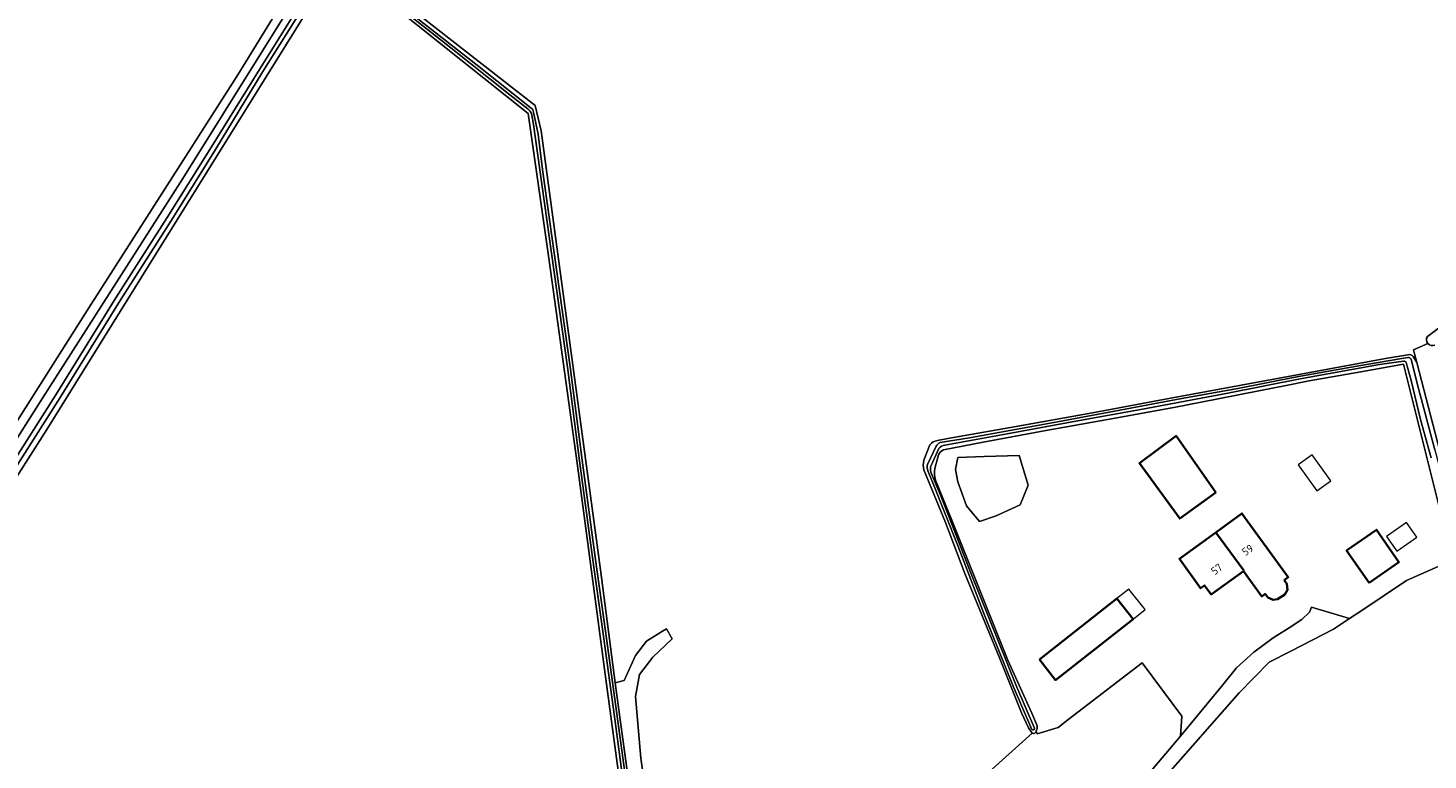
# Model space of a CAD drawing. Extents: x 199200 to 204075, y 460125 to 464703.
# Tile 30 of 174: x 200791 to 201117, y 462720 to 462891. Entities that reach past the tile are written whole.
import ezdxf
from ezdxf.enums import TextEntityAlignment as Align

# ---------------------------------------------------------------- set-up
doc = ezdxf.new("R2010")
doc.units = 0
for name, color, linetype, lineweight in [('B-WE-GR-GRAS-GV', 60, 'Continuous', 13), ('B-WE-OG-BEBOUWING-GV', 7, 'Continuous', 35), ('B-WE-OG-BEBOUWING-T18', 10, 'Continuous', 18), ('B-WE-OG-BEBOUWING_LUIFEL-GV', 7, 'Continuous', 18), ('B-WE-OG-TERREIN_ERF-GV', 7, 'Continuous', 18), ('B-WE-OG-TERREIN_ONBEGROEID-GV', 7, 'Continuous', 18), ('B-WE-OG-WATER-GV', 130, 'Continuous', 18), ('B-WE-OG-WATER_MEER-GV', 140, 'Continuous', 18), ('B-WE-OG-WATER_SLOOT-GV', 120, 'Continuous', 18), ('B-WE-VH-VERHARDING_ASFALT-GV', 252, 'Continuous', 18)]:
    doc.layers.add(name, color=color, linetype=linetype, lineweight=lineweight)
doc.styles.add('NLCS-ISO-M1000-T18', font='NLCS-ISO.ttf', dxfattribs={"height": 1.8})

msp = doc.modelspace()

# ---------------------------------------------------------------- linework, layer by layer
at = {"layer": 'B-WE-GR-GRAS-GV', "flags": 128}
for points in [[(201117.305, 462818.82), (201248.258, 462917.58), (201171.858, 462955.358), (201140.77, 462970.571), (201131.906, 462974.143), (201112.407, 462979.828), (201050.811, 462997.03), (201024.548, 463004.379), (200962.573, 463024.282)], [(200775.026, 462773.381), (200794.177, 462803.589), (200827.415, 462855.592), (200855.675, 462900.883), (200858.411, 462904.641), (200859.364, 462906.316), (200859.687, 462907.553), (200859.378, 462908.584), (200858.368, 462909.643), (200821.808, 462938.544), (200797.132, 462958.209), (200793.945, 462960.449), (200793.509, 462960.86), (200792.7, 462958.876), (200793.858, 462958.029), (200829.532, 462929.399), (200855.599, 462909.819), (200856.398, 462906.025), (200840.248, 462879.744), (200806.878, 462827.639), (200806.596, 462827.194), (200781.31, 462787.34)], [(200781.31, 462787.34), (200806.596, 462827.194), (200806.878, 462827.639), (200840.248, 462879.744), (200856.398, 462906.025), (200855.599, 462909.819), (200829.532, 462929.399), (200793.858, 462958.029), (200792.7, 462958.876), (200791.497, 462955.927), (200792.753, 462955.502), (200791.452, 462951.658), (200786.821, 462943.282)], [(200863.238, 462905.649), (200821.392, 462838.367), (200795.699, 462797.099), (200775.361, 462765.314)], [(200867.514, 462905.445), (200909.453, 462872.568), (200910.874, 462866.69), (200924.737, 462764.461), (200928.104, 462738.129), (200930.221, 462738.636), (200932.876, 462744.477), (200935.398, 462747.796), (200939.115, 462750.186), (200940.106, 462750.693), (200941.404, 462748.392), (200936.858, 462744.079), (200933.805, 462740.097), (200932.876, 462734.919), (200934.111, 462720.607), (200940.841, 462673.721)], [(200931.674, 462696.48), (200925.944, 462739.015), (200919.248, 462789.278), (200912.745, 462836.442), (200907.885, 462870.714), (200866.575, 462903.675)], [(201003.207, 462794.534), (201005.576, 462795.001), (201021.02, 462797.773), (201039.276, 462801.025), (201057.117, 462804.381), (201085.745, 462809.659), (201107.543, 462813.695), (201112.741, 462814.536)], [(201113.983, 462814.096), (201114.819, 462812.74), (201114.211, 462815.077), (201114.064, 462815.64), (201117.455, 462817.16)], [(201117.455, 462817.16), (201114.064, 462815.64), (201114.211, 462815.077), (201114.819, 462812.74), (201129.309, 462757.044), (201139.152, 462715.758), (201178.809, 462695.833), (201179.149, 462695.927), (201179.976, 462696.155), (201185.16, 462697.135), (201193.594, 462706.667), (201207.438, 462712.129)], [(201000.022, 462789.95), (201001.436, 462793.541)], [(200973.235, 462679.558), (201025.247, 462726.41), (201024.427, 462727.643), (201022.731, 462731.124), (201017.622, 462743.942), (201009.535, 462763.612), (201005.038, 462775.441), (200999.996, 462787.731)], [(201025.247, 462726.41), (200973.235, 462679.558), (200974.42, 462679.056), (201000.795, 462669.053), (201006.701, 462666.786), (201007.563, 462666.454), (201008.57, 462667.355), (201014.259, 462672.457), (201022.281, 462681.849), (201035.791, 462697.503), (201050.229, 462714.627), (201052.999, 462717.602), (201059.765, 462725.741), (201060.11, 462730.341), (201050.85, 462742.776), (201033.581, 462729.475), (201031.27, 462727.695), (201026.442, 462726.242)], [(201026.442, 462726.242), (201026.184, 462726.885), (201026.033, 462726.583)]]:
    msp.add_lwpolyline(points, dxfattribs=at)
at = {"layer": 'B-WE-GR-GRAS-GV'}
for points in [[(201117.455, 462817.16, -0.3183058), (201117.305, 462818.82)], [(201112.741, 462814.536, -0.2928342), (201113.983, 462814.096)], [(201119.073, 462816.755, -0.3193252), (201117.455, 462817.16)], [(201001.436, 462793.541, -0.223301), (201003.207, 462794.534)], [(200999.996, 462787.731, -0.0982137), (201000.022, 462789.95)], [(201026.033, 462726.583, -0.4203617), (201025.247, 462726.41)]]:
    msp.add_lwpolyline(points, format="xyb", dxfattribs=at)
at = {"layer": 'B-WE-GR-GRAS-GV', "flags": 128}
msp.add_lwpolyline([(201085.494, 462745.492), (201080.439, 462742.929), (201073.468, 462735.795), (201055.855, 462715.733), (201060.089, 462712.762), (201070.77, 462705.267), (201096.442, 462687.939), (201107.507, 462679.718), (201109.894, 462680.052), (201115.98, 462680.906), (201117.611, 462681.22), (201120.275, 462681.676), (201120.84, 462681.881), (201124.305, 462682.31), (201137.584, 462685.391), (201143.29, 462686.878), (201136.53, 462717.606), (201135.516, 462721.053), (201123.145, 462766.657), (201112.466, 462761.956), (201102.019, 462755.001), (201099.183, 462753.14), (201095.405, 462750.659)], close=True, dxfattribs=at)
at = {"layer": 'B-WE-OG-BEBOUWING-GV', "flags": 128}
for points in [[(201068.065, 462782.473), (201058.783, 462795.632), (201050.233, 462789.291), (201059.647, 462776.365)], [(201083.975, 462762.062), (201084.883, 462762.719), (201074.123, 462777.584), (201068.026, 462773.171), (201074.546, 462764.284), (201074.443, 462764.155), (201078.714, 462758.254), (201079.521, 462758.838), (201080.115, 462758.004), (201081.4, 462757.477), (201082.402, 462757.58), (201084.13, 462758.733), (201084.699, 462759.821), (201084.579, 462761.218)], [(201074.443, 462764.155), (201074.546, 462764.284), (201068.026, 462773.171), (201059.536, 462767.026), (201064.497, 462760.172), (201065.383, 462760.813), (201066.911, 462758.702)], [(201103.775, 462761.408), (201110.695, 462766.262), (201105.428, 462773.771), (201098.507, 462768.917)], [(201026.927, 462743.583), (201030.696, 462738.787), (201048.747, 462752.973), (201044.979, 462757.769)]]:
    msp.add_lwpolyline(points, close=True, dxfattribs=at)
at = {"layer": 'B-WE-OG-BEBOUWING_LUIFEL-GV', "flags": 128}
for points in [[(201091.552, 462782.828), (201094.789, 462785.146), (201090.456, 462791.2), (201087.218, 462788.883)], [(201114.85, 462772.063), (201112.445, 462775.492), (201107.801, 462772.235), (201110.206, 462768.806)], [(201051.55, 462755.175), (201047.782, 462759.971), (201044.979, 462757.769), (201048.747, 462752.973)]]:
    msp.add_lwpolyline(points, close=True, dxfattribs=at)
at = {"layer": 'B-WE-OG-TERREIN_ERF-GV', "flags": 128}
for points in [[(201031.27, 462727.695), (201033.581, 462729.475), (201050.85, 462742.776), (201060.11, 462730.341), (201059.765, 462725.741), (201069.68, 462737.669), (201072.881, 462741.597), (201076.918, 462745.266), (201081.391, 462748.606), (201085.107, 462750.905), (201088.058, 462752.897), (201089.878, 462754.547), (201090.334, 462755.718), (201099.183, 462753.14), (201102.019, 462755.001), (201112.466, 462761.956), (201123.145, 462766.657), (201111.774, 462812.333), (201101.816, 462810.581), (201089.775, 462808.48), (201084.43, 462807.404), (201078.433, 462806.185), (201068.543, 462804.3), (201058.252, 462802.244), (201043.257, 462799.514), (201028.042, 462796.817), (201013.802, 462794.197), (201004.591, 462792.398)], [(201003.404, 462791.262), (201002.6, 462788.076)], [(201002.705, 462785.302), (201006.519, 462776.004), (201019.575, 462743.393), (201025.144, 462731.083), (201026.283, 462728.478)], [(201026.279, 462727.073), (201026.184, 462726.885), (201026.442, 462726.242), (201031.27, 462727.695)]]:
    msp.add_lwpolyline(points, dxfattribs=at)
for points in [[(201058.783, 462795.632), (201068.065, 462782.473), (201059.647, 462776.365), (201050.233, 462789.291)], [(201007.904, 462790.587), (201014.05, 462790.807), (201022.235, 462791.099), (201024.282, 462784.186), (201022.491, 462779.576), (201016.861, 462777.016), (201013.022, 462775.735), (201009.952, 462779.32), (201007.904, 462784.954), (201007.393, 462787.771)], [(201081.4, 462757.477), (201080.115, 462758.004), (201079.521, 462758.838), (201078.714, 462758.254), (201074.443, 462764.155), (201066.911, 462758.702), (201065.383, 462760.813), (201064.497, 462760.172), (201059.536, 462767.026), (201068.026, 462773.171), (201074.123, 462777.584), (201084.883, 462762.719), (201083.975, 462762.062), (201084.579, 462761.218), (201084.699, 462759.821), (201084.13, 462758.733), (201082.402, 462757.58)], [(201110.695, 462766.262), (201103.775, 462761.408), (201098.507, 462768.917), (201105.428, 462773.771)], [(201044.979, 462757.769), (201048.747, 462752.973), (201030.696, 462738.787), (201026.927, 462743.583)]]:
    msp.add_lwpolyline(points, close=True, dxfattribs=at)
at = {"layer": 'B-WE-OG-TERREIN_ERF-GV'}
for points in [[(201004.591, 462792.398, 0.1322168), (201003.404, 462791.262)], [(201002.6, 462788.076, 0.0941443), (201002.705, 462785.302)], [(201026.283, 462728.478, -0.2021515), (201026.279, 462727.073)]]:
    msp.add_lwpolyline(points, format="xyb", dxfattribs=at)
at = {"layer": 'B-WE-OG-TERREIN_ONBEGROEID-GV', "flags": 128}
for points in [[(200936.858, 462744.079), (200941.404, 462748.392), (200940.106, 462750.693), (200939.115, 462750.186), (200935.398, 462747.796), (200932.876, 462744.477), (200930.221, 462738.636), (200928.104, 462738.129), (200930.8, 462718.199), (200934.576, 462691.384), (200935.031, 462687.575)], [(200934.392, 462686.346), (200933.748, 462686.148), (200938.986, 462662.333), (200940.922, 462655.598), (200947.064, 462642.758), (200950.262, 462637.201), (200950.989, 462634.347), (200952.34, 462635.194), (200953.16, 462632.631), (200953.01, 462630.298), (200956.935, 462632.843), (200955.644, 462637.267), (200954.552, 462641.008), (200950.215, 462647.952), (200944.691, 462655.268), (200942.965, 462661.375), (200940.841, 462673.721), (200934.111, 462720.607), (200932.876, 462734.919), (200933.805, 462740.097), (200936.858, 462744.079)]]:
    msp.add_lwpolyline(points, dxfattribs=at)
at = {"layer": 'B-WE-OG-WATER-GV', "flags": 128}
for points in [[(200867.217, 462903.839), (200877.22, 462895.943), (200889.82, 462886.002), (200903.559, 462875.092), (200907.89, 462871.702)], [(200908.56, 462871.977), (200896.339, 462881.669), (200875.009, 462898.445), (200867.554, 462904.327)], [(200908.704, 462870.331), (200909.062, 462868.189), (200910.593, 462857.621), (200913.31, 462838.202), (200916.984, 462811.652), (200919.809, 462789.865), (200922.819, 462767.329), (200925.222, 462750.103), (200928.1, 462729.135), (200930.641, 462710.31), (200933.24, 462690.871), (200933.504, 462688.339)], [(200934.137, 462688.436), (200933.876, 462690.947), (200931.275, 462710.396), (200928.735, 462729.221), (200925.857, 462750.19), (200923.453, 462767.416), (200920.444, 462789.948), (200917.618, 462811.737), (200913.944, 462838.29), (200911.227, 462857.71), (200910.15, 462865.887), (200909.122, 462871.059)]]:
    msp.add_lwpolyline(points, dxfattribs=at)
at = {"layer": 'B-WE-OG-WATER-GV'}
for points in [[(200907.89, 462871.702, -0.1799719), (200908.704, 462870.331)], [(200909.122, 462871.059, 0.1870913), (200908.56, 462871.977)]]:
    msp.add_lwpolyline(points, format="xyb", dxfattribs=at)
at = {"layer": 'B-WE-OG-WATER_MEER-GV', "flags": 128}
msp.add_lwpolyline([(201009.952, 462779.32), (201013.022, 462775.735), (201016.861, 462777.016), (201022.491, 462779.576), (201024.282, 462784.186), (201022.235, 462791.099), (201014.05, 462790.807), (201007.904, 462790.587), (201007.393, 462787.771), (201007.904, 462784.954)], close=True, dxfattribs=at)
at = {"layer": 'B-WE-OG-WATER_SLOOT-GV', "flags": 128}
for points in [[(200934.544, 463033.925), (200917.866, 463034.99), (200893.47, 463036.246), (200869.076, 463037.835), (200838.289, 463039.963), (200807.859, 463041.491), (200807.733, 463039.129), (200808.981, 463039.062), (200837.425, 463037.114), (200905.29, 463033.013), (200936.932, 463031.106), (200942.574, 463030.145), (200962.573, 463024.282), (201024.548, 463004.379), (201050.811, 462997.03), (201112.407, 462979.828), (201131.906, 462974.143), (201140.77, 462970.571), (201171.858, 462955.358), (201248.258, 462917.58), (201117.305, 462818.82)], [(200775.361, 462765.314), (200795.699, 462797.099), (200821.392, 462838.367), (200863.238, 462905.649)], [(200785.965, 462786.478), (200797.854, 462805.168), (200811.816, 462827.748), (200823.768, 462846.502), (200834.086, 462862.948), (200845.249, 462880.98), (200855.36, 462897.195), (200861.169, 462906.527), (200861.461, 462907.2)], [(200861.461, 462907.2), (200861.169, 462906.527), (200855.36, 462897.195), (200845.249, 462880.98), (200834.086, 462862.948), (200823.768, 462846.502), (200811.816, 462827.748), (200797.854, 462805.168), (200785.965, 462786.478)], [(200862.665, 462906.404), (200861.686, 462905.246), (200859.1, 462901.358), (200856.188, 462896.679), (200846.078, 462880.465), (200835.059, 462862.338), (200824.739, 462845.888), (200812.788, 462827.137), (200798.826, 462804.558), (200786.935, 462785.864)], [(200786.935, 462785.864), (200798.826, 462804.558), (200812.788, 462827.137), (200824.739, 462845.888), (200835.059, 462862.338), (200846.078, 462880.465), (200856.188, 462896.679), (200859.1, 462901.358), (200861.686, 462905.246), (200862.665, 462906.404)], [(200935.031, 462687.575), (200934.576, 462691.384), (200930.8, 462718.199), (200928.104, 462738.129), (200924.737, 462764.461), (200910.874, 462866.69), (200909.453, 462872.568), (200867.514, 462905.445)], [(200866.575, 462903.675), (200907.885, 462870.714), (200912.745, 462836.442), (200919.248, 462789.278), (200925.944, 462739.015), (200931.674, 462696.48), (200932.796, 462688.149), (200922.522, 462684.892), (200912.979, 462681.702), (200905.769, 462679.18), (200898.939, 462676.999), (200888.092, 462673.291), (200879.676, 462670.364), (200874.415, 462668.761), (200868.065, 462666.986), (200859.894, 462664.658), (200859.657, 462664.59), (200859.63, 462664.573)], [(200907.89, 462871.702), (200903.559, 462875.092), (200889.82, 462886.002), (200877.22, 462895.943), (200867.217, 462903.839)], [(200867.554, 462904.327), (200875.009, 462898.445), (200896.339, 462881.669), (200908.56, 462871.977)], [(200855.675, 462900.883), (200827.415, 462855.592), (200794.177, 462803.589), (200775.026, 462773.381)], [(200910.593, 462857.621), (200909.062, 462868.189), (200908.704, 462870.331)], [(200909.122, 462871.059), (200910.15, 462865.887), (200911.227, 462857.71), (200913.944, 462838.29), (200917.618, 462811.737), (200920.444, 462789.948), (200923.453, 462767.416), (200925.857, 462750.19), (200928.735, 462729.221), (200931.275, 462710.396), (200933.876, 462690.947), (200934.137, 462688.436)], [(200933.504, 462688.339), (200933.24, 462690.871), (200930.641, 462710.31), (200928.1, 462729.135), (200925.222, 462750.103), (200922.819, 462767.329), (200919.809, 462789.865), (200916.984, 462811.652), (200913.31, 462838.202), (200910.593, 462857.621)], [(201112.741, 462814.536), (201107.543, 462813.695), (201085.745, 462809.659), (201057.117, 462804.381), (201039.276, 462801.025), (201021.02, 462797.773), (201005.576, 462795.001), (201003.207, 462794.534)], [(201114.819, 462812.74), (201113.983, 462814.096)], [(201003.836, 462794.08), (201010.64, 462795.166), (201031.161, 462798.898), (201044.415, 462801.374), (201060.128, 462804.38), (201073.149, 462806.65), (201086.894, 462809.371), (201100.866, 462811.843), (201111.391, 462813.682), (201112.764, 462813.885)], [(201112.764, 462813.885), (201111.391, 462813.682), (201100.866, 462811.843), (201086.894, 462809.371), (201073.149, 462806.65), (201060.128, 462804.38), (201044.415, 462801.374), (201031.161, 462798.898), (201010.64, 462795.166), (201003.836, 462794.08)], [(201004.591, 462792.398), (201013.802, 462794.197), (201028.042, 462796.817), (201043.257, 462799.514), (201058.252, 462802.244), (201068.543, 462804.3), (201078.433, 462806.185), (201084.43, 462807.404), (201089.775, 462808.48), (201101.816, 462810.581), (201111.774, 462812.333), (201123.145, 462766.657)], [(201111.781, 462813.045), (201106.16, 462812.231), (201087.687, 462808.944), (201070.859, 462805.559), (201050.968, 462801.863), (201036.24, 462799.202), (201019.402, 462796.128), (201004.912, 462793.507)], [(201004.912, 462793.507), (201019.402, 462796.128), (201036.24, 462799.202), (201050.968, 462801.863), (201070.859, 462805.559), (201087.687, 462808.944), (201106.16, 462812.231), (201111.781, 462813.045)], [(201118.182, 462790.552), (201115.709, 462799.453), (201113.553, 462808.55), (201112.343, 462812.693)], [(201112.343, 462812.693), (201113.553, 462808.55), (201115.709, 462799.453), (201118.182, 462790.552)], [(201113.538, 462813.493), (201114.95, 462807.838), (201119.085, 462792.356), (201123.675, 462774.889), (201126.823, 462762.552), (201130.688, 462746.944), (201133.794, 462734.417), (201137.464, 462720.619), (201138.368, 462716.519), (201144.758, 462688.589), (201145.037, 462687.333), (201145.385, 462687.424), (201139.706, 462713.242), (201139.152, 462715.758), (201129.309, 462757.044), (201114.819, 462812.74)], [(201119.085, 462792.356), (201114.95, 462807.838), (201113.538, 462813.493)], [(201001.436, 462793.541), (201000.022, 462789.95)], [(201000.889, 462788.968), (201002.853, 462793.204)], [(201002.853, 462793.204), (201000.889, 462788.968)], [(201003.548, 462792.697), (201001.735, 462788.767)], [(201001.735, 462788.767), (201003.548, 462792.697)], [(201002.6, 462788.076), (201003.404, 462791.262)], [(200999.996, 462787.731), (201005.038, 462775.441), (201009.535, 462763.612), (201017.622, 462743.942), (201022.731, 462731.124), (201024.427, 462727.643), (201025.247, 462726.41)], [(201025.202, 462727.267), (201020.802, 462737.386), (201014.14, 462753.921), (201007.988, 462769.863), (201002.106, 462784.692), (201000.922, 462787.486)], [(201000.922, 462787.486), (201002.106, 462784.692), (201007.988, 462769.863), (201014.14, 462753.921), (201020.802, 462737.386), (201025.202, 462727.267)], [(201001.661, 462787.222), (201004.004, 462781.665), (201010.88, 462763.929), (201021.667, 462737.148), (201025.796, 462727.532)], [(201025.796, 462727.532), (201021.667, 462737.148), (201010.88, 462763.929), (201004.004, 462781.665), (201001.661, 462787.222)], [(201026.283, 462728.478), (201025.144, 462731.083), (201019.575, 462743.393), (201006.519, 462776.004), (201002.705, 462785.302)], [(201026.033, 462726.583), (201026.184, 462726.885), (201026.279, 462727.073)]]:
    msp.add_lwpolyline(points, dxfattribs=at)
at = {"layer": 'B-WE-OG-WATER_SLOOT-GV'}
for points in [[(200908.704, 462870.331, 0.1799719), (200907.89, 462871.702)], [(200908.56, 462871.977, -0.1870913), (200909.122, 462871.059)], [(201117.305, 462818.82, 0.3183058), (201117.455, 462817.16)], [(201113.983, 462814.096, 0.2928342), (201112.741, 462814.536)], [(201117.455, 462817.16, 0.3193252), (201119.073, 462816.755)], [(201112.343, 462812.693, 0.3814151), (201111.781, 462813.045)], [(201111.781, 462813.045, -0.3814151), (201112.343, 462812.693)], [(201112.764, 462813.885, -0.3484822), (201113.538, 462813.493)], [(201113.538, 462813.493, 0.3484822), (201112.764, 462813.885)], [(201003.207, 462794.534, 0.223301), (201001.436, 462793.541)], [(201002.853, 462793.204, -0.1738239), (201003.836, 462794.08)], [(201003.836, 462794.08, 0.1738239), (201002.853, 462793.204)], [(201003.404, 462791.262, -0.1322168), (201004.591, 462792.398)], [(201004.912, 462793.507, 0.2105797), (201003.548, 462792.697)], [(201003.548, 462792.697, -0.2105797), (201004.912, 462793.507)], [(201000.022, 462789.95, 0.0982137), (200999.996, 462787.731)], [(201000.922, 462787.486, -0.1330146), (201000.889, 462788.968)], [(201000.889, 462788.968, 0.1330146), (201000.922, 462787.486)], [(201001.735, 462788.767, 0.1978858), (201001.661, 462787.222)], [(201001.661, 462787.222, -0.1978858), (201001.735, 462788.767)], [(201002.705, 462785.302, -0.0941443), (201002.6, 462788.076)], [(201025.796, 462727.532, -0.7547961), (201025.202, 462727.267)], [(201025.202, 462727.267, 0.7547961), (201025.796, 462727.532)], [(201025.247, 462726.41, 0.4203617), (201026.033, 462726.583)], [(201026.279, 462727.073, 0.2021515), (201026.283, 462728.478)]]:
    msp.add_lwpolyline(points, format="xyb", dxfattribs=at)
at = {"layer": 'B-WE-VH-VERHARDING_ASFALT-GV', "flags": 128}
msp.add_lwpolyline([(201055.855, 462715.733), (201073.468, 462735.795), (201080.439, 462742.929), (201085.494, 462745.492), (201095.405, 462750.659), (201099.183, 462753.14), (201090.334, 462755.718), (201089.878, 462754.547), (201088.058, 462752.897), (201085.107, 462750.905), (201081.391, 462748.606), (201076.918, 462745.266), (201072.881, 462741.597), (201069.68, 462737.669), (201059.765, 462725.741), (201052.999, 462717.602)], dxfattribs=at)

# ---------------------------------------------------------------- texts
at = {"layer": 'B-WE-OG-BEBOUWING-T18', "style": 'NLCS-ISO-M1000-T18'}
for s, rotation, p in [('59', 33.7, (201075.442, 462769.057)), ('57', 35.9, (201068.23, 462764.595))]:
    msp.add_text(s, height=1.8, rotation=rotation, dxfattribs=at).set_placement(p, align=Align.MIDDLE)

doc.saveas('drawing.dxf')
